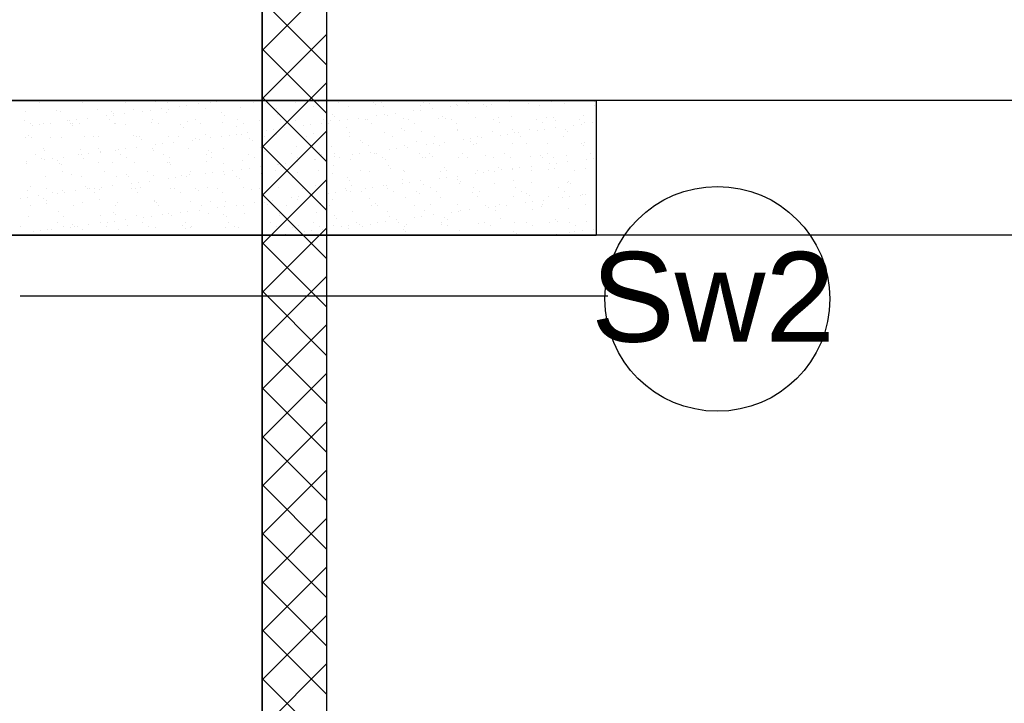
# Model space of a CAD drawing. Header units: millimetres. Extents: x -7023 to 53801, y 9849 to 33561.
# Tile 63 of 256: x 7956 to 8139, y 21403 to 21529. Entities that reach past the tile are written whole.
import ezdxf

# ---------------------------------------------------------------- set-up
doc = ezdxf.new("R2010")
doc.units = ezdxf.units.MM
doc.layers.add('.IE_podklad', color=252, linetype='Continuous')
doc.styles.add('Opisowy', font='arial.ttf')

msp = doc.modelspace()

# ---------------------------------------------------------------- linework, layer by layer
at = {"layer": '.IE_podklad', "lineweight": 35}
msp.add_line((8001.06, 21638.84), (8001.06, 21332.84), dxfattribs=at)
at = {"layer": '.IE_podklad'}
for p, q in [((8013.06, 21332.84), (8013.06, 21638.84)), ((8001.06, 21523.61), (8013.06, 21535.61)), ((8013.06, 21520.87), (8001.06, 21532.87)), ((8001.06, 21514.63), (8013.06, 21526.63)), ((8013.06, 21511.89), (8001.06, 21523.89)), ((8001.06, 21505.65), (8013.06, 21517.65)), ((7831, 21514.34), (8063, 21514.34)), ((7959.87, 21513.9), (7959.87, 21513.9)), ((7967.78, 21513.91), (7967.78, 21513.91)), ((7975.69, 21513.93), (7975.69, 21513.93)), ((7981.22, 21514.15), (7981.22, 21514.15)), ((7983.6, 21513.94), (7983.6, 21513.94)), ((7989.2, 21513.69), (7989.2, 21513.69)), ((7991.51, 21513.96), (7991.51, 21513.96)), ((7992.65, 21514.15), (7992.65, 21514.15)), ((7993.97, 21514.32), (7993.97, 21514.32)), ((7999.42, 21513.97), (7999.42, 21513.97)), ((8013.06, 21502.91), (8001.06, 21514.91)), ((8001.23, 21514.26), (8001.23, 21514.26)), ((8001.7, 21513.83), (8001.7, 21513.83)), ((8007.33, 21513.99), (8007.33, 21513.99)), ((8011.54, 21514.04), (8011.54, 21514.04)), ((8015.24, 21514), (8015.24, 21514)), ((8021.7, 21513.95), (8021.7, 21513.95)), ((8023.15, 21514.01), (8023.15, 21514.01)), ((8031.06, 21514.03), (8031.06, 21514.03)), ((8032.02, 21513.73), (8032.02, 21513.73)), ((8037.16, 21513.55), (8037.16, 21513.55)), ((8038.97, 21514.04), (8038.97, 21514.04)), ((8039.4, 21513.73), (8039.4, 21513.73)), ((8042.18, 21513.64), (8042.18, 21513.64)), ((8042.85, 21514.18), (8042.85, 21514.18)), ((8046.88, 21514.06), (8046.88, 21514.06)), ((8050.51, 21513.77), (8050.51, 21513.77)), ((8054.79, 21514.07), (8054.79, 21514.07)), ((8057.16, 21513.85), (8057.16, 21513.85)), ((8062.7, 21514.09), (8062.7, 21514.09)), ((8063, 21514.34), (8063, 21489.25)), ((7957.13, 21512.35), (7957.13, 21512.35)), ((7962.95, 21512.43), (7962.95, 21512.43)), ((7963.63, 21512.32), (7963.63, 21512.32)), ((7970.49, 21512.57), (7970.49, 21512.57)), ((7973.11, 21512.35), (7973.11, 21512.35)), ((7973.58, 21511.92), (7973.58, 21511.92)), ((7975.53, 21511.89), (7975.53, 21511.89)), ((7977.14, 21512.65), (7977.14, 21512.65)), ((7978.98, 21512.35), (7978.98, 21512.35)), ((7980.3, 21512.52), (7980.3, 21512.52)), ((7982.36, 21512.79), (7982.36, 21512.79)), ((7983.43, 21512.12), (7983.43, 21512.12)), ((7983.63, 21512.62), (7983.63, 21512.62)), ((7985.81, 21513.25), (7985.81, 21513.25)), ((7987.13, 21513.42), (7987.13, 21513.42)), ((7990.49, 21512.87), (7990.49, 21512.87)), ((7993.59, 21512.03), (7993.59, 21512.03)), ((7997.14, 21512.95), (7997.14, 21512.95)), ((8003.64, 21512.92), (8003.64, 21512.92)), ((8003.91, 21511.81), (8003.91, 21511.81)), ((8010.5, 21513.17), (8010.5, 21513.17)), ((8014.07, 21511.72), (8014.07, 21511.72)), ((8017.15, 21513.25), (8017.15, 21513.25)), ((8022.17, 21513.52), (8022.17, 21513.52)), ((8023.65, 21513.22), (8023.65, 21513.22)), ((8025.73, 21511.93), (8025.73, 21511.93)), ((8029.18, 21512.38), (8029.18, 21512.38)), ((8030.5, 21512.55), (8030.5, 21512.55)), ((8030.51, 21513.47), (8030.51, 21513.47)), ((8032.56, 21512.83), (8032.56, 21512.83)), ((8036.01, 21513.28), (8036.01, 21513.28)), ((8037.34, 21513.45), (8037.34, 21513.45)), ((8042.65, 21513.21), (8042.65, 21513.21)), ((8043.65, 21513.52), (8043.65, 21513.52)), ((8052.5, 21513.42), (8052.5, 21513.42)), ((8062.66, 21513.33), (8062.66, 21513.33)), ((7957, 21510.68), (7957, 21510.68)), ((7958.07, 21510), (7958.07, 21510)), ((7960.56, 21509.97), (7960.56, 21509.97)), ((7961.85, 21510.09), (7961.85, 21510.09)), ((7964.91, 21510.69), (7964.91, 21510.69)), ((7965.3, 21510.55), (7965.3, 21510.55)), ((7965.48, 21510.12), (7965.48, 21510.12)), ((7965.98, 21510.01), (7965.98, 21510.01)), ((7966.62, 21510.72), (7966.62, 21510.72)), ((7967.21, 21510.05), (7967.21, 21510.05)), ((7968.69, 21510.99), (7968.69, 21510.99)), ((7972.14, 21511.45), (7972.14, 21511.45)), ((7972.82, 21510.71), (7972.82, 21510.71)), ((7973.46, 21511.62), (7973.46, 21511.62)), ((7973.71, 21510.02), (7973.71, 21510.02)), ((7973.89, 21510.02), (7973.89, 21510.02)), ((7980.57, 21510.27), (7980.57, 21510.27)), ((7980.73, 21510.72), (7980.73, 21510.72)), ((7981.8, 21510.04), (7981.8, 21510.04)), ((7987.22, 21510.35), (7987.22, 21510.35)), ((7988.64, 21510.74), (7988.64, 21510.74)), ((7989.71, 21510.05), (7989.71, 21510.05)), ((7993.72, 21510.32), (7993.72, 21510.32)), ((7994.06, 21511.61), (7994.06, 21511.61)), ((7996.55, 21510.75), (7996.55, 21510.75)), ((7997.62, 21510.07), (7997.62, 21510.07)), ((8000.58, 21510.57), (8000.58, 21510.57)), ((8004.46, 21510.76), (8004.46, 21510.76)), ((8005.53, 21510.08), (8005.53, 21510.08)), ((8007.23, 21510.65), (8007.23, 21510.65)), ((8012.05, 21510.13), (8012.05, 21510.13)), ((8012.37, 21510.78), (8012.37, 21510.78)), ((8013.44, 21510.1), (8013.44, 21510.1)), ((8013.72, 21510.62), (8013.72, 21510.62)), ((8014.54, 21511.29), (8014.54, 21511.29)), ((8015.5, 21510.58), (8015.5, 21510.58)), ((8016.83, 21510.75), (8016.83, 21510.75)), ((8018.89, 21511.03), (8018.89, 21511.03)), ((8020.28, 21510.79), (8020.28, 21510.79)), ((8020.58, 21510.87), (8020.58, 21510.87)), ((8021.35, 21510.11), (8021.35, 21510.11)), ((8022.34, 21511.48), (8022.34, 21511.48)), ((8023.66, 21511.65), (8023.66, 21511.65)), ((8024.38, 21511.5), (8024.38, 21511.5)), ((8027.23, 21510.96), (8027.23, 21510.96)), ((8028.19, 21510.81), (8028.19, 21510.81)), ((8029.26, 21510.12), (8029.26, 21510.12)), ((8033.73, 21510.92), (8033.73, 21510.92)), ((8034.55, 21511.41), (8034.55, 21511.41)), ((8035.01, 21510.98), (8035.01, 21510.98)), ((8036.1, 21510.82), (8036.1, 21510.82)), ((8037.17, 21510.14), (8037.17, 21510.14)), ((8040.59, 21511.17), (8040.59, 21511.17)), ((8044.01, 21510.84), (8044.01, 21510.84)), ((8044.86, 21511.19), (8044.86, 21511.19)), ((8045.08, 21510.15), (8045.08, 21510.15)), ((8047.24, 21511.26), (8047.24, 21511.26)), ((8051.92, 21510.85), (8051.92, 21510.85)), ((8052.99, 21510.17), (8052.99, 21510.17)), ((8053.74, 21511.22), (8053.74, 21511.22)), ((8055.02, 21511.1), (8055.02, 21511.1)), ((8055.49, 21510.67), (8055.49, 21510.67)), ((8059.82, 21510.86), (8059.82, 21510.86)), ((8060.6, 21511.47), (8060.6, 21511.47)), ((8060.9, 21510.18), (8060.9, 21510.18)), ((8062.25, 21510.16), (8062.25, 21510.16)), ((7958.46, 21509.65), (7958.46, 21509.65)), ((7959.79, 21509.82), (7959.79, 21509.82)), ((7965.95, 21509.69), (7965.95, 21509.69)), ((7975.79, 21509.89), (7975.79, 21509.89)), ((7985.96, 21509.81), (7985.96, 21509.81)), ((7986.42, 21509.38), (7986.42, 21509.38)), ((7996.27, 21509.58), (7996.27, 21509.58)), ((7998.38, 21508.33), (7998.38, 21508.33)), ((8001.06, 21496.67), (8013.06, 21508.67)), ((8001.83, 21508.78), (8001.83, 21508.78)), ((8003.15, 21508.95), (8003.15, 21508.95)), ((8005.22, 21509.23), (8005.22, 21509.23)), ((8006.43, 21509.49), (8006.43, 21509.49)), ((8006.9, 21509.06), (8006.9, 21509.06)), ((8008.67, 21509.68), (8008.67, 21509.68)), ((8009.99, 21509.85), (8009.99, 21509.85)), ((8010.66, 21508.27), (8010.66, 21508.27)), ((8016.75, 21509.27), (8016.75, 21509.27)), ((8017.31, 21508.36), (8017.31, 21508.36)), ((8023.81, 21508.33), (8023.81, 21508.33)), ((8026.91, 21509.18), (8026.91, 21509.18)), ((8027.38, 21508.75), (8027.38, 21508.75)), ((8030.67, 21508.57), (8030.67, 21508.57)), ((8037.22, 21508.96), (8037.22, 21508.96)), ((8037.32, 21508.66), (8037.32, 21508.66)), ((8043.81, 21508.63), (8043.81, 21508.63)), ((8046.52, 21508.09), (8046.52, 21508.09)), ((8047.39, 21508.87), (8047.39, 21508.87)), ((8047.86, 21508.44), (8047.86, 21508.44)), ((8048.58, 21508.36), (8048.58, 21508.36)), ((8050.67, 21508.87), (8050.67, 21508.87)), ((8052.03, 21508.81), (8052.03, 21508.81)), ((8053.35, 21508.99), (8053.35, 21508.99)), ((8055.42, 21509.26), (8055.42, 21509.26)), ((8057.32, 21508.96), (8057.32, 21508.96)), ((8057.7, 21508.64), (8057.7, 21508.64)), ((8058.87, 21509.71), (8058.87, 21509.71)), ((8060.19, 21509.89), (8060.19, 21509.89)), ((7957.29, 21507.46), (7957.29, 21507.46)), ((7957.84, 21507.89), (7957.84, 21507.89)), ((7958.31, 21507.46), (7958.31, 21507.46)), ((7961.92, 21507.54), (7961.92, 21507.54)), ((7963.79, 21507.42), (7963.79, 21507.42)), ((7968.16, 21507.66), (7968.16, 21507.66)), ((7969.83, 21507.55), (7969.83, 21507.55)), ((7970.65, 21507.67), (7970.65, 21507.67)), ((7977.3, 21507.76), (7977.3, 21507.76)), ((7977.74, 21507.57), (7977.74, 21507.57)), ((7978.32, 21507.58), (7978.32, 21507.58)), ((7978.79, 21507.15), (7978.79, 21507.15)), ((7982.64, 21506.25), (7982.64, 21506.25)), ((7983.79, 21507.72), (7983.79, 21507.72)), ((7984.7, 21506.53), (7984.7, 21506.53)), ((7985.65, 21507.58), (7985.65, 21507.58)), ((7988.15, 21506.98), (7988.15, 21506.98)), ((7988.63, 21507.35), (7988.63, 21507.35)), ((7989.48, 21507.15), (7989.48, 21507.15)), ((7990.65, 21507.97), (7990.65, 21507.97)), ((7991.54, 21507.43), (7991.54, 21507.43)), ((7993.56, 21507.6), (7993.56, 21507.6)), ((7994.99, 21507.88), (7994.99, 21507.88)), ((7996.31, 21508.05), (7996.31, 21508.05)), ((7997.3, 21508.06), (7997.3, 21508.06)), ((7998.8, 21507.26), (7998.8, 21507.26)), ((7999.27, 21506.83), (7999.27, 21506.83)), ((8001.47, 21507.61), (8001.47, 21507.61)), ((8003.8, 21508.03), (8003.8, 21508.03)), ((8009.11, 21507.04), (8009.11, 21507.04)), ((8009.38, 21507.63), (8009.38, 21507.63)), ((8017.29, 21507.64), (8017.29, 21507.64)), ((8019.27, 21506.95), (8019.27, 21506.95)), ((8019.74, 21506.52), (8019.74, 21506.52)), ((8025.2, 21507.65), (8025.2, 21507.65)), ((8029.59, 21506.73), (8029.59, 21506.73)), ((8032.84, 21506.29), (8032.84, 21506.29)), ((8033.11, 21507.67), (8033.11, 21507.67)), ((8034.91, 21506.56), (8034.91, 21506.56)), ((8038.36, 21507.01), (8038.36, 21507.01)), ((8039.68, 21507.19), (8039.68, 21507.19)), ((8039.75, 21506.64), (8039.75, 21506.64)), ((8040.75, 21506.28), (8040.75, 21506.28)), ((8041.02, 21507.68), (8041.02, 21507.68)), ((8041.74, 21507.46), (8041.74, 21507.46)), ((8045.19, 21507.91), (8045.19, 21507.91)), ((8047.4, 21506.36), (8047.4, 21506.36)), ((8048.93, 21507.7), (8048.93, 21507.7)), ((8050.07, 21506.42), (8050.07, 21506.42)), ((8053.9, 21506.33), (8053.9, 21506.33)), ((8056.84, 21507.71), (8056.84, 21507.71)), ((8060.23, 21506.33), (8060.23, 21506.33)), ((8060.76, 21506.58), (8060.76, 21506.58)), ((7960.52, 21505.43), (7960.52, 21505.43)), ((7960.72, 21505.07), (7960.72, 21505.07)), ((7967.37, 21505.16), (7967.37, 21505.16)), ((7968.97, 21504.45), (7968.97, 21504.45)), ((7970.69, 21505.35), (7970.69, 21505.35)), ((7971.03, 21504.73), (7971.03, 21504.73)), ((7971.15, 21504.92), (7971.15, 21504.92)), ((7973.87, 21505.13), (7973.87, 21505.13)), ((7974.48, 21505.18), (7974.48, 21505.18)), ((7975.8, 21505.35), (7975.8, 21505.35)), ((7977.87, 21505.63), (7977.87, 21505.63)), ((7980.73, 21505.37), (7980.73, 21505.37)), ((7981, 21505.12), (7981, 21505.12)), ((7981.32, 21506.08), (7981.32, 21506.08)), ((7987.38, 21505.46), (7987.38, 21505.46)), ((7991.16, 21505.03), (7991.16, 21505.03)), ((7991.63, 21504.61), (7991.63, 21504.61)), ((7993.88, 21505.43), (7993.88, 21505.43)), ((8000.74, 21505.68), (8000.74, 21505.68)), ((8013.06, 21493.93), (8001.06, 21505.93)), ((8001.48, 21504.81), (8001.48, 21504.81)), ((8007.39, 21505.76), (8007.39, 21505.76)), ((8011.64, 21504.72), (8011.64, 21504.72)), ((8013.88, 21505.73), (8013.88, 21505.73)), ((8019.17, 21504.49), (8019.17, 21504.49)), ((8020.74, 21505.98), (8020.74, 21505.98)), ((8021.23, 21504.76), (8021.23, 21504.76)), ((8021.95, 21504.5), (8021.95, 21504.5)), ((8022.33, 21504.43), (8022.33, 21504.43)), ((8024.68, 21505.21), (8024.68, 21505.21)), ((8026, 21505.39), (8026, 21505.39)), ((8027.39, 21506.06), (8027.39, 21506.06)), ((8028.07, 21505.66), (8028.07, 21505.66)), ((8030.24, 21504.45), (8030.24, 21504.45)), ((8031.52, 21506.11), (8031.52, 21506.11)), ((8033.89, 21506.03), (8033.89, 21506.03)), ((8038.15, 21504.46), (8038.15, 21504.46)), ((8040.22, 21506.21), (8040.22, 21506.21)), ((8046.06, 21504.48), (8046.06, 21504.48)), ((8053.97, 21504.49), (8053.97, 21504.49)), ((8060.7, 21505.9), (8060.7, 21505.9)), ((8061.88, 21504.5), (8061.88, 21504.5)), ((7957.36, 21502.92), (7957.36, 21502.92)), ((7959.05, 21504.32), (7959.05, 21504.32)), ((7960.12, 21503.64), (7960.12, 21503.64)), ((7960.81, 21503.38), (7960.81, 21503.38)), ((7962.13, 21503.55), (7962.13, 21503.55)), ((7963.05, 21503.12), (7963.05, 21503.12)), ((7963.52, 21502.69), (7963.52, 21502.69)), ((7964.19, 21503.82), (7964.19, 21503.82)), ((7966.96, 21504.33), (7966.96, 21504.33)), ((7967.64, 21504.28), (7967.64, 21504.28)), ((7968.03, 21503.65), (7968.03, 21503.65)), ((7970.81, 21502.78), (7970.81, 21502.78)), ((7973.36, 21502.89), (7973.36, 21502.89)), ((7974.87, 21504.35), (7974.87, 21504.35)), ((7975.94, 21503.66), (7975.94, 21503.66)), ((7977.46, 21502.86), (7977.46, 21502.86)), ((7982.78, 21504.36), (7982.78, 21504.36)), ((7983.53, 21502.81), (7983.53, 21502.81)), ((7983.85, 21503.68), (7983.85, 21503.68)), ((7983.95, 21502.83), (7983.95, 21502.83)), ((7990.69, 21504.37), (7990.69, 21504.37)), ((7990.81, 21503.08), (7990.81, 21503.08)), ((7991.76, 21503.69), (7991.76, 21503.69)), ((7997.46, 21503.16), (7997.46, 21503.16)), ((7998.6, 21504.39), (7998.6, 21504.39)), ((7999.67, 21503.71), (7999.67, 21503.71)), ((8003.96, 21503.13), (8003.96, 21503.13)), ((8005.49, 21502.69), (8005.49, 21502.69)), ((8006.51, 21504.4), (8006.51, 21504.4)), ((8007.56, 21502.96), (8007.56, 21502.96)), ((8007.58, 21503.72), (8007.58, 21503.72)), ((8010.82, 21503.38), (8010.82, 21503.38)), ((8011.01, 21503.41), (8011.01, 21503.41)), ((8012.11, 21504.29), (8012.11, 21504.29)), ((8012.33, 21503.59), (8012.33, 21503.59)), ((8014.39, 21503.86), (8014.39, 21503.86)), ((8014.42, 21504.42), (8014.42, 21504.42)), ((8015.49, 21503.74), (8015.49, 21503.74)), ((8017.47, 21503.46), (8017.47, 21503.46)), ((8017.84, 21504.31), (8017.84, 21504.31)), ((8023.4, 21503.75), (8023.4, 21503.75)), ((8023.97, 21503.43), (8023.97, 21503.43)), ((8030.83, 21503.68), (8030.83, 21503.68)), ((8031.31, 21503.76), (8031.31, 21503.76)), ((8032.12, 21504.41), (8032.12, 21504.41)), ((8032.58, 21503.98), (8032.58, 21503.98)), ((8037.48, 21503.76), (8037.48, 21503.76)), ((8039.22, 21503.78), (8039.22, 21503.78)), ((8042.43, 21504.19), (8042.43, 21504.19)), ((8043.97, 21503.73), (8043.97, 21503.73)), ((8047.13, 21503.79), (8047.13, 21503.79)), ((8050.83, 21503.98), (8050.83, 21503.98)), ((8052.59, 21504.1), (8052.59, 21504.1)), ((8053.06, 21503.67), (8053.06, 21503.67)), ((8055.04, 21503.81), (8055.04, 21503.81)), ((8055.69, 21502.72), (8055.69, 21502.72)), ((8057.48, 21504.07), (8057.48, 21504.07)), ((8057.76, 21502.99), (8057.76, 21502.99)), ((8061.21, 21503.44), (8061.21, 21503.44)), ((8062.53, 21503.62), (8062.53, 21503.62)), ((8062.91, 21503.87), (8062.91, 21503.87)), ((8062.95, 21503.82), (8062.95, 21503.82)), ((7957.45, 21502.56), (7957.45, 21502.56)), ((7963.95, 21502.53), (7963.95, 21502.53)), ((7963.97, 21501.18), (7963.97, 21501.18)), ((7971.88, 21501.19), (7971.88, 21501.19)), ((7979.79, 21501.21), (7979.79, 21501.21)), ((7983.99, 21502.38), (7983.99, 21502.38)), ((7987.7, 21501.22), (7987.7, 21501.22)), ((7991.82, 21500.89), (7991.82, 21500.89)), ((7993.84, 21502.58), (7993.84, 21502.58)), ((7993.88, 21501.16), (7993.88, 21501.16)), ((7995.61, 21501.24), (7995.61, 21501.24)), ((7997.33, 21501.61), (7997.33, 21501.61)), ((7998.66, 21501.79), (7998.66, 21501.79)), ((8000.72, 21502.06), (8000.72, 21502.06)), ((8000.9, 21500.78), (8000.9, 21500.78)), ((8003.52, 21501.25), (8003.52, 21501.25)), ((8004, 21502.49), (8004, 21502.49)), ((8004.17, 21502.51), (8004.17, 21502.51)), ((8004.47, 21502.06), (8004.47, 21502.06)), ((8007.55, 21500.87), (8007.55, 21500.87)), ((8011.43, 21501.26), (8011.43, 21501.26)), ((8014.04, 21500.83), (8014.04, 21500.83)), ((8014.32, 21502.27), (8014.32, 21502.27)), ((8019.34, 21501.28), (8019.34, 21501.28)), ((8020.9, 21501.08), (8020.9, 21501.08)), ((8024.48, 21502.18), (8024.48, 21502.18)), ((8024.95, 21501.75), (8024.95, 21501.75)), ((8027.25, 21501.29), (8027.25, 21501.29)), ((8027.55, 21501.17), (8027.55, 21501.17)), ((8034.05, 21501.14), (8034.05, 21501.14)), ((8034.79, 21501.96), (8034.79, 21501.96)), ((8035.16, 21501.31), (8035.16, 21501.31)), ((8040.91, 21501.38), (8040.91, 21501.38)), ((8042.02, 21500.92), (8042.02, 21500.92)), ((8043.07, 21501.32), (8043.07, 21501.32)), ((8044.09, 21501.19), (8044.09, 21501.19)), ((8044.96, 21501.87), (8044.96, 21501.87)), ((8045.43, 21501.44), (8045.43, 21501.44)), ((8047.54, 21501.64), (8047.54, 21501.64)), ((8047.56, 21501.47), (8047.56, 21501.47)), ((8048.86, 21501.82), (8048.86, 21501.82)), ((8050.92, 21502.09), (8050.92, 21502.09)), ((8050.98, 21501.34), (8050.98, 21501.34)), ((8054.06, 21501.44), (8054.06, 21501.44)), ((8054.37, 21502.54), (8054.37, 21502.54)), ((8055.27, 21501.65), (8055.27, 21501.65)), ((8058.89, 21501.35), (8058.89, 21501.35)), ((8060.92, 21501.68), (8060.92, 21501.68)), ((7960.88, 21500.18), (7960.88, 21500.18)), ((7965.73, 21500.66), (7965.73, 21500.66)), ((7967.53, 21500.26), (7967.53, 21500.26)), ((7974.03, 21500.23), (7974.03, 21500.23)), ((7975.89, 21500.58), (7975.89, 21500.58)), ((7976.36, 21500.15), (7976.36, 21500.15)), ((7978.14, 21499.09), (7978.14, 21499.09)), ((7980.21, 21499.36), (7980.21, 21499.36)), ((7980.89, 21500.48), (7980.89, 21500.48)), ((7983.66, 21499.81), (7983.66, 21499.81)), ((7984.98, 21499.99), (7984.98, 21499.99)), ((7986.2, 21500.35), (7986.2, 21500.35)), ((7987.05, 21500.26), (7987.05, 21500.26)), ((7987.54, 21500.57), (7987.54, 21500.57)), ((7990.5, 21500.71), (7990.5, 21500.71)), ((7994.04, 21500.53), (7994.04, 21500.53)), ((7996.37, 21500.26), (7996.37, 21500.26)), ((7996.84, 21499.84), (7996.84, 21499.84)), ((8001.06, 21487.69), (8013.06, 21499.69)), ((8006.68, 21500.04), (8006.68, 21500.04)), ((8016.85, 21499.95), (8016.85, 21499.95)), ((8017.31, 21499.52), (8017.31, 21499.52)), ((8027.16, 21499.73), (8027.16, 21499.73)), ((8028.35, 21499.12), (8028.35, 21499.12)), ((8030.41, 21499.39), (8030.41, 21499.39)), ((8033.86, 21499.84), (8033.86, 21499.84)), ((8035.18, 21500.02), (8035.18, 21500.02)), ((8037.25, 21500.29), (8037.25, 21500.29)), ((8037.32, 21499.64), (8037.32, 21499.64)), ((8037.79, 21499.21), (8037.79, 21499.21)), ((8040.7, 21500.74), (8040.7, 21500.74)), ((8047.64, 21499.42), (8047.64, 21499.42)), ((8050.99, 21499.09), (8050.99, 21499.09)), ((8057.64, 21499.17), (8057.64, 21499.17)), ((8057.8, 21499.33), (8057.8, 21499.33)), ((7957.61, 21497.67), (7957.61, 21497.67)), ((7958.09, 21498.43), (7958.09, 21498.43)), ((7961.1, 21497.96), (7961.1, 21497.96)), ((7962.17, 21497.27), (7962.17, 21497.27)), ((7964.11, 21497.64), (7964.11, 21497.64)), ((7964.47, 21497.28), (7964.47, 21497.28)), ((7966.54, 21497.56), (7966.54, 21497.56)), ((7968.26, 21498.35), (7968.26, 21498.35)), ((7968.72, 21497.92), (7968.72, 21497.92)), ((7969.01, 21497.97), (7969.01, 21497.97)), ((7969.99, 21498.01), (7969.99, 21498.01)), ((7970.08, 21497.29), (7970.08, 21497.29)), ((7970.97, 21497.88), (7970.97, 21497.88)), ((7971.31, 21498.19), (7971.31, 21498.19)), ((7973.37, 21498.46), (7973.37, 21498.46)), ((7976.82, 21498.91), (7976.82, 21498.91)), ((7976.92, 21497.99), (7976.92, 21497.99)), ((7977.62, 21497.97), (7977.62, 21497.97)), ((7977.99, 21497.3), (7977.99, 21497.3)), ((7978.57, 21498.12), (7978.57, 21498.12)), ((7984.11, 21497.94), (7984.11, 21497.94)), ((7984.83, 21498), (7984.83, 21498)), ((7985.9, 21497.32), (7985.9, 21497.32)), ((7988.73, 21498.03), (7988.73, 21498.03)), ((7989.2, 21497.61), (7989.2, 21497.61)), ((7990.97, 21498.18), (7990.97, 21498.18)), ((7992.74, 21498.01), (7992.74, 21498.01)), ((7993.81, 21497.33), (7993.81, 21497.33)), ((7997.62, 21498.27), (7997.62, 21498.27)), ((7999.05, 21497.81), (7999.05, 21497.81)), ((8000.65, 21498.03), (8000.65, 21498.03)), ((8001.72, 21497.35), (8001.72, 21497.35)), ((8004.12, 21498.24), (8004.12, 21498.24)), ((8008.56, 21498.04), (8008.56, 21498.04)), ((8009.21, 21497.72), (8009.21, 21497.72)), ((8009.63, 21497.36), (8009.63, 21497.36)), ((8009.68, 21497.29), (8009.68, 21497.29)), ((8010.98, 21498.48), (8010.98, 21498.48)), ((8013.35, 21497.14), (8013.35, 21497.14)), ((8014.67, 21497.32), (8014.67, 21497.32)), ((8016.47, 21498.06), (8016.47, 21498.06)), ((8016.74, 21497.59), (8016.74, 21497.59)), ((8017.54, 21497.38), (8017.54, 21497.38)), ((8017.63, 21498.57), (8017.63, 21498.57)), ((8019.52, 21497.5), (8019.52, 21497.5)), ((8020.19, 21498.04), (8020.19, 21498.04)), ((8021.51, 21498.22), (8021.51, 21498.22)), ((8023.57, 21498.49), (8023.57, 21498.49)), ((8024.13, 21498.54), (8024.13, 21498.54)), ((8024.38, 21498.07), (8024.38, 21498.07)), ((8025.45, 21497.39), (8025.45, 21497.39)), ((8027.02, 21498.94), (8027.02, 21498.94)), ((8029.69, 21497.41), (8029.69, 21497.41)), ((8030.99, 21498.79), (8030.99, 21498.79)), ((8032.29, 21498.09), (8032.29, 21498.09)), ((8033.36, 21497.4), (8033.36, 21497.4)), ((8037.64, 21498.87), (8037.64, 21498.87)), ((8040, 21497.19), (8040, 21497.19)), ((8040.2, 21498.1), (8040.2, 21498.1)), ((8041.27, 21497.42), (8041.27, 21497.42)), ((8044.13, 21498.84), (8044.13, 21498.84)), ((8048.11, 21498.12), (8048.11, 21498.12)), ((8049.18, 21497.43), (8049.18, 21497.43)), ((8056.02, 21498.13), (8056.02, 21498.13)), ((8057.09, 21497.45), (8057.09, 21497.45)), ((8058.27, 21498.9), (8058.27, 21498.9)), ((7956.31, 21496.21), (7956.31, 21496.21)), ((7957.63, 21496.38), (7957.63, 21496.38)), ((7959.7, 21496.66), (7959.7, 21496.66)), ((7960.62, 21496.12), (7960.62, 21496.12)), ((7961.09, 21495.69), (7961.09, 21495.69)), ((7963.15, 21497.11), (7963.15, 21497.11)), ((7967.69, 21495.37), (7967.69, 21495.37)), ((7970.93, 21495.89), (7970.93, 21495.89)), ((7974.19, 21495.34), (7974.19, 21495.34)), ((7981.05, 21495.59), (7981.05, 21495.59)), ((7981.1, 21495.81), (7981.1, 21495.81)), ((7981.57, 21495.38), (7981.57, 21495.38)), ((7987.7, 21495.67), (7987.7, 21495.67)), ((7991.41, 21495.58), (7991.41, 21495.58)), ((7994.2, 21495.64), (7994.2, 21495.64)), ((7999.68, 21495.34), (7999.68, 21495.34)), ((8001, 21495.52), (8001, 21495.52)), ((8013.06, 21484.95), (8001.06, 21496.95)), ((8001.06, 21495.89), (8001.06, 21495.89)), ((8001.57, 21495.49), (8001.57, 21495.49)), ((8003.06, 21495.79), (8003.06, 21495.79)), ((8006.51, 21496.24), (8006.51, 21496.24)), ((8007.71, 21495.97), (8007.71, 21495.97)), ((8007.83, 21496.42), (8007.83, 21496.42)), ((8009.9, 21496.69), (8009.9, 21496.69)), ((8014.2, 21495.94), (8014.2, 21495.94)), ((8021.06, 21496.19), (8021.06, 21496.19)), ((8027.71, 21496.27), (8027.71, 21496.27)), ((8030.16, 21496.98), (8030.16, 21496.98)), ((8034.21, 21496.24), (8034.21, 21496.24)), ((8041.07, 21496.49), (8041.07, 21496.49)), ((8047.72, 21496.57), (8047.72, 21496.57)), ((8049.88, 21495.38), (8049.88, 21495.38)), ((8050.16, 21497.1), (8050.16, 21497.1)), ((8050.63, 21496.67), (8050.63, 21496.67)), ((8051.2, 21495.55), (8051.2, 21495.55)), ((8053.26, 21495.82), (8053.26, 21495.82)), ((8054.22, 21496.54), (8054.22, 21496.54)), ((8056.71, 21496.28), (8056.71, 21496.28)), ((8058.04, 21496.45), (8058.04, 21496.45)), ((8060.1, 21496.72), (8060.1, 21496.72)), ((8060.48, 21496.87), (8060.48, 21496.87)), ((8061.08, 21496.79), (8061.08, 21496.79)), ((7958.12, 21494.8), (7958.12, 21494.8)), ((7961.04, 21495.29), (7961.04, 21495.29)), ((7963.3, 21493.66), (7963.3, 21493.66)), ((7966.03, 21494.82), (7966.03, 21494.82)), ((7973.46, 21493.58), (7973.46, 21493.58)), ((7973.94, 21494.83), (7973.94, 21494.83)), ((7981.85, 21494.85), (7981.85, 21494.85)), ((7986, 21493.54), (7986, 21493.54)), ((7987.32, 21493.72), (7987.32, 21493.72)), ((7989.39, 21493.99), (7989.39, 21493.99)), ((7989.76, 21494.86), (7989.76, 21494.86)), ((7992.84, 21494.44), (7992.84, 21494.44)), ((7994.16, 21494.62), (7994.16, 21494.62)), ((7996.23, 21494.89), (7996.23, 21494.89)), ((7997.67, 21494.88), (7997.67, 21494.88)), ((8002.04, 21495.06), (8002.04, 21495.06)), ((8005.58, 21494.89), (8005.58, 21494.89)), ((8011.14, 21493.59), (8011.14, 21493.59)), ((8011.89, 21495.27), (8011.89, 21495.27)), ((8013.49, 21494.9), (8013.49, 21494.9)), ((8017.79, 21493.68), (8017.79, 21493.68)), ((8021.4, 21494.92), (8021.4, 21494.92)), ((8022.05, 21495.18), (8022.05, 21495.18)), ((8022.52, 21494.75), (8022.52, 21494.75)), ((8024.29, 21493.64), (8024.29, 21493.64)), ((8029.31, 21494.93), (8029.31, 21494.93)), ((8031.15, 21493.89), (8031.15, 21493.89)), ((8032.37, 21494.96), (8032.37, 21494.96)), ((8036.2, 21493.58), (8036.2, 21493.58)), ((8037.22, 21494.95), (8037.22, 21494.95)), ((8037.52, 21493.75), (8037.52, 21493.75)), ((8037.8, 21493.98), (8037.8, 21493.98)), ((8039.59, 21494.02), (8039.59, 21494.02)), ((8042.53, 21494.87), (8042.53, 21494.87)), ((8043, 21494.44), (8043, 21494.44)), ((8043.04, 21494.48), (8043.04, 21494.48)), ((8044.29, 21493.94), (8044.29, 21493.94)), ((8044.36, 21494.65), (8044.36, 21494.65)), ((8045.13, 21494.96), (8045.13, 21494.96)), ((8046.43, 21494.92), (8046.43, 21494.92)), ((8051.15, 21494.19), (8051.15, 21494.19)), ((8052.84, 21494.65), (8052.84, 21494.65)), ((8053.03, 21494.98), (8053.03, 21494.98)), ((8057.8, 21494.28), (8057.8, 21494.28)), ((8060.94, 21494.99), (8060.94, 21494.99)), ((7957.77, 21492.77), (7957.77, 21492.77)), ((7964.27, 21492.74), (7964.27, 21492.74)), ((7971.13, 21492.99), (7971.13, 21492.99)), ((7972.33, 21491.74), (7972.33, 21491.74)), ((7973.65, 21491.92), (7973.65, 21491.92)), ((7973.93, 21493.15), (7973.93, 21493.15)), ((7975.71, 21492.19), (7975.71, 21492.19)), ((7977.78, 21493.07), (7977.78, 21493.07)), ((7979.16, 21492.64), (7979.16, 21492.64)), ((7980.49, 21492.82), (7980.49, 21492.82)), ((7982.55, 21493.09), (7982.55, 21493.09)), ((7983.78, 21493.35), (7983.78, 21493.35)), ((7984.27, 21493.04), (7984.27, 21493.04)), ((7991.13, 21493.29), (7991.13, 21493.29)), ((7993.94, 21493.26), (7993.94, 21493.26)), ((7994.41, 21492.84), (7994.41, 21492.84)), ((7994.79, 21491.65), (7994.79, 21491.65)), ((7997.78, 21493.37), (7997.78, 21493.37)), ((8002.7, 21491.67), (8002.7, 21491.67)), ((8004.25, 21493.04), (8004.25, 21493.04)), ((8004.28, 21493.34), (8004.28, 21493.34)), ((8010.61, 21491.68), (8010.61, 21491.68)), ((8014.42, 21492.95), (8014.42, 21492.95)), ((8014.88, 21492.52), (8014.88, 21492.52)), ((8018.52, 21491.7), (8018.52, 21491.7)), ((8022.53, 21491.78), (8022.53, 21491.78)), ((8023.85, 21491.95), (8023.85, 21491.95)), ((8024.73, 21492.73), (8024.73, 21492.73)), ((8025.92, 21492.22), (8025.92, 21492.22)), ((8026.43, 21491.71), (8026.43, 21491.71)), ((8029.37, 21492.68), (8029.37, 21492.68)), ((8030.69, 21492.85), (8030.69, 21492.85)), ((8032.75, 21493.12), (8032.75, 21493.12)), ((8034.34, 21491.73), (8034.34, 21491.73)), ((8034.89, 21492.64), (8034.89, 21492.64)), ((8035.36, 21492.21), (8035.36, 21492.21)), ((8042.25, 21491.74), (8042.25, 21491.74)), ((8045.21, 21492.42), (8045.21, 21492.42)), ((8047.88, 21491.68), (8047.88, 21491.68)), ((8050.16, 21491.75), (8050.16, 21491.75)), ((8054.38, 21491.65), (8054.38, 21491.65)), ((8055.37, 21492.33), (8055.37, 21492.33)), ((8055.84, 21491.9), (8055.84, 21491.9)), ((8058.07, 21491.77), (8058.07, 21491.77)), ((8061.24, 21491.9), (8061.24, 21491.9)), ((7956.31, 21490.9), (7956.31, 21490.9)), ((7958.65, 21489.94), (7958.65, 21489.94)), ((7959.97, 21490.12), (7959.97, 21490.12)), ((7961.2, 21490.39), (7961.2, 21490.39)), ((7962.04, 21490.39), (7962.04, 21490.39)), ((7963.15, 21491.6), (7963.15, 21491.6)), ((7964.22, 21490.91), (7964.22, 21490.91)), ((7965.49, 21490.84), (7965.49, 21490.84)), ((7965.83, 21491.35), (7965.83, 21491.35)), ((7966.29, 21490.92), (7966.29, 21490.92)), ((7966.81, 21491.02), (7966.81, 21491.02)), ((7967.85, 21490.48), (7967.85, 21490.48)), ((7968.88, 21491.29), (7968.88, 21491.29)), ((7971.06, 21491.61), (7971.06, 21491.61)), ((7972.13, 21490.93), (7972.13, 21490.93)), ((7974.35, 21490.45), (7974.35, 21490.45)), ((7976.14, 21491.12), (7976.14, 21491.12)), ((7978.97, 21491.63), (7978.97, 21491.63)), ((7980.04, 21490.94), (7980.04, 21490.94)), ((7981.21, 21490.69), (7981.21, 21490.69)), ((7986.3, 21491.04), (7986.3, 21491.04)), ((7986.77, 21490.61), (7986.77, 21490.61)), ((7986.88, 21491.64), (7986.88, 21491.64)), ((7987.86, 21490.78), (7987.86, 21490.78)), ((7987.95, 21490.96), (7987.95, 21490.96)), ((7994.36, 21490.75), (7994.36, 21490.75)), ((7995.86, 21490.97), (7995.86, 21490.97)), ((7996.62, 21490.81), (7996.62, 21490.81)), ((8001.06, 21478.71), (8013.06, 21490.71)), ((8001.22, 21490.99), (8001.22, 21490.99)), ((8003.77, 21490.99), (8003.77, 21490.99)), ((8006.78, 21490.72), (8006.78, 21490.72)), ((8007.25, 21490.29), (8007.25, 21490.29)), ((8007.87, 21491.08), (8007.87, 21491.08)), ((8008.85, 21489.98), (8008.85, 21489.98)), ((8010.18, 21490.15), (8010.18, 21490.15)), ((8011.68, 21491), (8011.68, 21491)), ((8012.24, 21490.42), (8012.24, 21490.42)), ((8014.36, 21491.05), (8014.36, 21491.05)), ((8015.69, 21490.88), (8015.69, 21490.88)), ((8017.01, 21491.05), (8017.01, 21491.05)), ((8017.09, 21490.5), (8017.09, 21490.5)), ((8019.08, 21491.32), (8019.08, 21491.32)), ((8019.59, 21491.01), (8019.59, 21491.01)), ((8021.22, 21491.29), (8021.22, 21491.29)), ((8027.26, 21490.41), (8027.26, 21490.41)), ((8027.5, 21491.03), (8027.5, 21491.03)), ((8027.73, 21489.98), (8027.73, 21489.98)), ((8027.87, 21491.38), (8027.87, 21491.38)), ((8034.37, 21491.35), (8034.37, 21491.35)), ((8035.41, 21491.04), (8035.41, 21491.04)), ((8037.57, 21490.19), (8037.57, 21490.19)), ((8041.23, 21491.59), (8041.23, 21491.59)), ((8043.32, 21491.06), (8043.32, 21491.06)), ((8047.73, 21490.1), (8047.73, 21490.1)), ((8051.23, 21491.07), (8051.23, 21491.07)), ((8058.05, 21489.87), (8058.05, 21489.87)), ((8059.06, 21490.01), (8059.06, 21490.01)), ((8059.14, 21491.09), (8059.14, 21491.09)), ((8060.38, 21490.18), (8060.38, 21490.18)), ((8062.44, 21490.45), (8062.44, 21490.45)), ((8063, 21489.25), (7831.01, 21489.25)), ((8005.4, 21489.52), (8005.4, 21489.52)), ((8048.2, 21489.67), (8048.2, 21489.67)), ((8055.61, 21489.55), (8055.61, 21489.55)), ((8057.96, 21489.38), (8057.96, 21489.38)), ((8013.06, 21475.97), (8001.06, 21487.97)), ((8001.06, 21469.73), (8013.06, 21481.73)), ((8013.06, 21466.99), (8001.06, 21478.99)), ((8065.18, 21478), (7956.19, 21478)), ((8001.06, 21460.75), (8013.06, 21472.75)), ((8013.06, 21458.01), (8001.06, 21470.01)), ((8001.06, 21451.77), (8013.06, 21463.77)), ((8013.06, 21449.03), (8001.06, 21461.03)), ((8001.06, 21442.79), (8013.06, 21454.79)), ((8013.06, 21440.05), (8001.06, 21452.05)), ((8001.06, 21433.81), (8013.06, 21445.81)), ((8013.06, 21431.07), (8001.06, 21443.07)), ((8001.06, 21424.83), (8013.06, 21436.83)), ((8013.06, 21422.09), (8001.06, 21434.09)), ((8001.06, 21415.85), (8013.06, 21427.85)), ((8013.06, 21413.11), (8001.06, 21425.11)), ((8001.06, 21406.87), (8013.06, 21418.87)), ((8013.06, 21404.13), (8001.06, 21416.13)), ((8001.06, 21397.89), (8013.06, 21409.89)), ((8013.06, 21395.15), (8001.06, 21407.15))]:
    msp.add_line(p, q, dxfattribs=at)
at = {"layer": '.IE_podklad', "ltscale": 0.5}
for p, q in [((8173, 21514.33), (7830.99, 21514.34)), ((8173, 21489.33), (7831, 21489.34))]:
    msp.add_line(p, q, dxfattribs=at)
at = {"layer": '.IE_podklad'}
msp.add_circle((8085.46, 21477.53), 20.85, dxfattribs=at)

# ---------------------------------------------------------------- texts
at = {"layer": '.IE_podklad', "linetype": 'Continuous', "style": 'Opisowy'}
msp.add_text('Sw2', height=16.64, dxfattribs=at).set_placement((8062.05, 21469.58))

doc.saveas('drawing.dxf')
